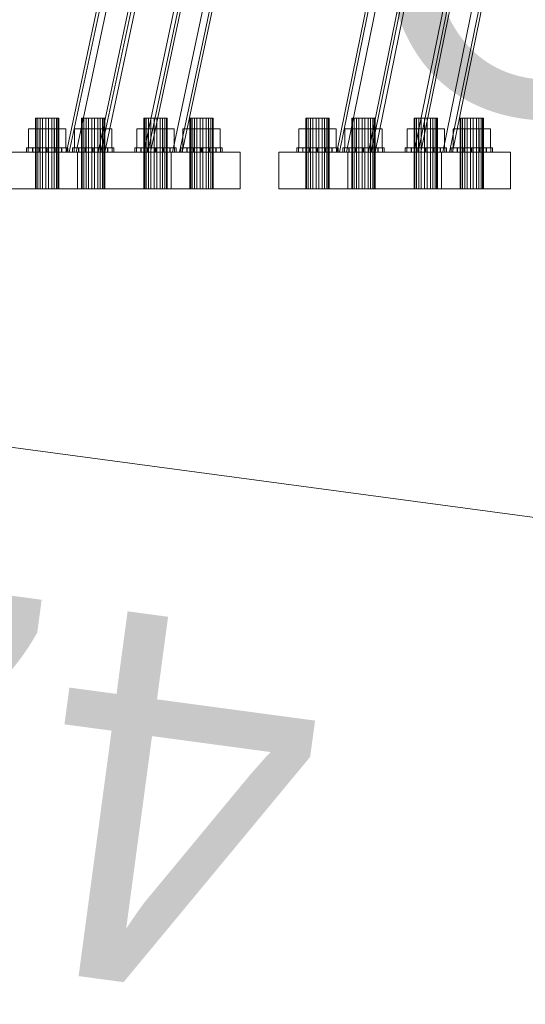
# Model space of a CAD drawing. Header units: millimetres. Extents: x -4738 to 65662, y -68080 to 6847.
# Tile 55 of 256: x -2329 to -1986, y -36554 to -35885. Entities that reach past the tile are written whole.
import ezdxf

# ---------------------------------------------------------------- set-up
doc = ezdxf.new("R2010")
doc.units = ezdxf.units.MM
for name, color, linetype, lineweight in [('COTAS_O', 1, 'Continuous', 0), ('COTAS_P', 1, 'Continuous', 0), ('frontal_C10', 7, 'Continuous', 0)]:
    doc.layers.add(name, color=color, linetype=linetype, lineweight=lineweight)
doc.dimstyles.new('R19_100', dxfattribs={"dimtxt": 250, "dimasz": 150, "dimexe": 150, "dimexo": 80, "dimgap": 100, "dimtad": 1, "dimtih": 1, "dimtoh": 1, "dimdsep": 46, "dimcen": 0.09, "dimadec": 0, "dimazin": 0, "dimtfac": 1, "dimtdec": 4, "dimtofl": 0, "dimtmove": 0, "dimatfit": 3, "dimfxl": 1, "dimtolj": 1, "dimtzin": 0, "dimarcsym": 0})

# ---------------------------------------------------------------- blocks, each defined once
blk = doc.blocks.new('DIM_R31_46')
at = {"layer": 'COTAS_P'}
for p, q in [((-4100, -35030), (-4219.91, -35921.98)), ((140, -35600), (20.09, -36491.98)), ((-4219.91, -35921.98), (-4065.25, -35897.36)), ((20.09, -36491.98), (-4219.91, -35921.98)), ((-4219.91, -35921.98), (-4077.24, -35986.56)), ((20.09, -36491.98), (-122.58, -36427.39)), ((20.09, -36491.98), (-134.57, -36516.59))]:
    blk.add_line(p, q, dxfattribs=at)
blk.add_text('4278.14 P', height=250, rotation=172.34341, dxfattribs=at).set_placement((-2113.24, -36306.08))
blk = doc.blocks.new('DIM_R31_50')
at = {"layer": 'COTAS_O'}
for p, q in [((-1850, -34900), (-1850, -35600)), ((-150, -34900), (-150, -35600)), ((-1850, -35600), (-1700, -35555)), ((-150, -35600), (-300, -35555)), ((-150, -35600), (-1850, -35600)), ((-1850, -35600), (-1700, -35645)), ((-150, -35600), (-300, -35645))]:
    blk.add_line(p, q, dxfattribs=at)
blk.add_text('1700 O', height=250, rotation=180, dxfattribs=at).set_placement((-1000, -35700))

msp = doc.modelspace()

# ---------------------------------------------------------------- linework, layer by layer
at = {"layer": 'frontal_C10'}
for p, q in [((-2113.659, -35975), (-1717.845, -34032.44)), ((-1715.891, -34032.44), (-2111.705, -35975)), ((-1711.289, -34032.44), (-2107.103, -35975)), ((-2092.168, -35975), (-1696.354, -34032.44)), ((-1694.4, -34032.44), (-2090.214, -35975)), ((-2087.565, -35975), (-1691.751, -34032.44)), ((-2061.078, -35975), (-1665.264, -34032.44)), ((-1662.615, -34032.44), (-2058.429, -35975)), ((-2056.475, -35975), (-1660.662, -34032.44)), ((-1645.727, -34032.44), (-2041.54, -35975)), ((-1641.124, -34032.44), (-2036.938, -35975)), ((-2034.984, -35975), (-1639.17, -34032.44)), ((-2297.338, -35975), (-2009.135, -34618.837)), ((-2007.181, -34618.837), (-2295.384, -35975)), ((-2002.579, -34618.837), (-2290.782, -35975)), ((-2275.847, -35975), (-1987.644, -34618.837)), ((-1985.69, -34618.837), (-2273.893, -35975)), ((-2271.245, -35975), (-1983.041, -34618.837)), ((-2244.757, -35975), (-1956.554, -34618.837)), ((-1953.905, -34618.837), (-2242.108, -35975)), ((-2240.155, -35975), (-1951.952, -34618.837)), ((-1937.017, -34618.837), (-2225.22, -35975)), ((-1932.414, -34618.837), (-2220.617, -35975)), ((-2218.663, -35975), (-1930.46, -34618.837)), ((-2317.815, -35952), (-2318.391, -35952)), ((-2318.391, -35952), (-2316.84, -35952)), ((-2318.391, -36000), (-2318.391, -35952)), ((-2315.265, -35952), (-2317.815, -35952)), ((-2317.815, -36000), (-2317.815, -35952)), ((-2316.84, -35952), (-2313.577, -35952)), ((-2316.84, -36000), (-2316.84, -35952)), ((-2311.425, -35952), (-2315.265, -35952)), ((-2315.265, -36000), (-2315.265, -35952)), ((-2313.577, -35952), (-2309.476, -35952)), ((-2313.577, -36000), (-2313.577, -35952)), ((-2307.325, -35952), (-2311.425, -35952)), ((-2311.425, -36000), (-2311.425, -35952)), ((-2309.476, -35952), (-2305.636, -35952)), ((-2309.476, -36000), (-2309.476, -35952)), ((-2304.061, -35952), (-2307.325, -35952)), ((-2307.325, -35952), (-2307.325, -36000)), ((-2305.636, -35952), (-2303.087, -35952)), ((-2305.636, -36000), (-2305.636, -35952)), ((-2302.51, -35952), (-2304.061, -35952)), ((-2304.061, -36000), (-2304.061, -35952)), ((-2303.087, -35952), (-2302.51, -35952)), ((-2303.087, -36000), (-2303.087, -35952)), ((-2302.51, -36000), (-2302.51, -35952)), ((-2286.555, -35952), (-2287.131, -35952)), ((-2287.131, -35952), (-2285.58, -35952)), ((-2287.131, -36000), (-2287.131, -35952)), ((-2284.005, -35952), (-2286.555, -35952)), ((-2286.555, -36000), (-2286.555, -35952)), ((-2285.58, -35952), (-2282.317, -35952)), ((-2285.58, -36000), (-2285.58, -35952)), ((-2280.166, -35952), (-2284.005, -35952)), ((-2284.005, -36000), (-2284.005, -35952)), ((-2282.317, -35952), (-2278.216, -35952)), ((-2282.317, -36000), (-2282.317, -35952)), ((-2276.065, -35952), (-2280.166, -35952)), ((-2280.166, -36000), (-2280.166, -35952)), ((-2278.216, -35952), (-2274.376, -35952)), ((-2278.216, -36000), (-2278.216, -35952)), ((-2272.802, -35952), (-2276.065, -35952)), ((-2276.065, -35952), (-2276.065, -36000)), ((-2274.376, -35952), (-2271.827, -35952)), ((-2274.376, -36000), (-2274.376, -35952)), ((-2271.25, -35952), (-2272.802, -35952)), ((-2272.802, -36000), (-2272.802, -35952)), ((-2271.827, -35952), (-2271.25, -35952)), ((-2271.827, -36000), (-2271.827, -35952)), ((-2271.25, -36000), (-2271.25, -35952)), ((-2244.175, -35952), (-2244.751, -35952)), ((-2244.751, -35952), (-2243.2, -35952)), ((-2244.751, -36000), (-2244.751, -35952)), ((-2241.625, -35952), (-2244.175, -35952)), ((-2244.175, -36000), (-2244.175, -35952)), ((-2243.2, -35952), (-2239.937, -35952)), ((-2243.2, -36000), (-2243.2, -35952)), ((-2237.786, -35952), (-2241.625, -35952)), ((-2241.625, -36000), (-2241.625, -35952)), ((-2239.937, -35952), (-2235.836, -35952)), ((-2239.937, -36000), (-2239.937, -35952)), ((-2233.685, -35952), (-2237.786, -35952)), ((-2237.786, -36000), (-2237.786, -35952)), ((-2235.836, -35952), (-2231.996, -35952)), ((-2235.836, -36000), (-2235.836, -35952)), ((-2230.422, -35952), (-2233.685, -35952)), ((-2233.685, -35952), (-2233.685, -36000)), ((-2231.996, -35952), (-2229.447, -35952)), ((-2231.996, -36000), (-2231.996, -35952)), ((-2228.871, -35952), (-2230.422, -35952)), ((-2230.422, -36000), (-2230.422, -35952)), ((-2229.447, -35952), (-2228.871, -35952)), ((-2229.447, -36000), (-2229.447, -35952)), ((-2228.871, -36000), (-2228.871, -35952)), ((-2212.915, -35952), (-2213.491, -35952)), ((-2213.491, -35952), (-2211.94, -35952)), ((-2213.491, -36000), (-2213.491, -35952)), ((-2210.365, -35952), (-2212.915, -35952)), ((-2212.915, -36000), (-2212.915, -35952)), ((-2211.94, -35952), (-2208.677, -35952)), ((-2211.94, -36000), (-2211.94, -35952)), ((-2206.526, -35952), (-2210.365, -35952)), ((-2210.365, -36000), (-2210.365, -35952)), ((-2208.677, -35952), (-2204.576, -35952)), ((-2208.677, -36000), (-2208.677, -35952)), ((-2202.425, -35952), (-2206.526, -35952)), ((-2206.526, -36000), (-2206.526, -35952)), ((-2204.576, -35952), (-2200.737, -35952)), ((-2204.576, -36000), (-2204.576, -35952)), ((-2199.162, -35952), (-2202.425, -35952)), ((-2202.425, -35952), (-2202.425, -36000)), ((-2200.737, -35952), (-2198.187, -35952)), ((-2200.737, -36000), (-2200.737, -35952)), ((-2197.611, -35952), (-2199.162, -35952)), ((-2199.162, -36000), (-2199.162, -35952)), ((-2198.187, -35952), (-2197.611, -35952)), ((-2198.187, -36000), (-2198.187, -35952)), ((-2197.611, -36000), (-2197.611, -35952)), ((-2134.135, -35952), (-2134.712, -35952)), ((-2134.712, -35952), (-2133.161, -35952)), ((-2134.712, -36000), (-2134.712, -35952)), ((-2131.586, -35952), (-2134.135, -35952)), ((-2134.135, -36000), (-2134.135, -35952)), ((-2133.161, -35952), (-2129.897, -35952)), ((-2133.161, -36000), (-2133.161, -35952)), ((-2127.746, -35952), (-2131.586, -35952)), ((-2131.586, -36000), (-2131.586, -35952)), ((-2129.897, -35952), (-2125.797, -35952)), ((-2129.897, -36000), (-2129.897, -35952)), ((-2123.645, -35952), (-2127.746, -35952)), ((-2127.746, -36000), (-2127.746, -35952)), ((-2125.797, -35952), (-2121.957, -35952)), ((-2125.797, -36000), (-2125.797, -35952)), ((-2120.382, -35952), (-2123.645, -35952)), ((-2123.645, -35952), (-2123.645, -36000)), ((-2121.957, -35952), (-2119.407, -35952)), ((-2121.957, -36000), (-2121.957, -35952)), ((-2118.831, -35952), (-2120.382, -35952)), ((-2120.382, -36000), (-2120.382, -35952)), ((-2119.407, -35952), (-2118.831, -35952)), ((-2119.407, -36000), (-2119.407, -35952)), ((-2118.831, -36000), (-2118.831, -35952)), ((-2102.875, -35952), (-2103.452, -35952)), ((-2103.452, -35952), (-2101.901, -35952)), ((-2103.452, -36000), (-2103.452, -35952)), ((-2100.326, -35952), (-2102.875, -35952)), ((-2102.875, -36000), (-2102.875, -35952)), ((-2101.901, -35952), (-2098.638, -35952)), ((-2101.901, -36000), (-2101.901, -35952)), ((-2096.486, -35952), (-2100.326, -35952)), ((-2100.326, -36000), (-2100.326, -35952)), ((-2098.638, -35952), (-2094.537, -35952)), ((-2098.638, -36000), (-2098.638, -35952)), ((-2092.386, -35952), (-2096.486, -35952)), ((-2096.486, -36000), (-2096.486, -35952)), ((-2094.537, -35952), (-2090.697, -35952)), ((-2094.537, -36000), (-2094.537, -35952)), ((-2089.122, -35952), (-2092.386, -35952)), ((-2092.386, -35952), (-2092.386, -36000)), ((-2090.697, -35952), (-2088.148, -35952)), ((-2090.697, -36000), (-2090.697, -35952)), ((-2087.571, -35952), (-2089.122, -35952)), ((-2089.122, -36000), (-2089.122, -35952)), ((-2088.148, -35952), (-2087.571, -35952)), ((-2088.148, -36000), (-2088.148, -35952)), ((-2087.571, -36000), (-2087.571, -35952)), ((-2060.496, -35952), (-2061.072, -35952)), ((-2061.072, -35952), (-2059.521, -35952)), ((-2061.072, -36000), (-2061.072, -35952)), ((-2057.946, -35952), (-2060.496, -35952)), ((-2060.496, -36000), (-2060.496, -35952)), ((-2059.521, -35952), (-2056.258, -35952)), ((-2059.521, -36000), (-2059.521, -35952)), ((-2054.106, -35952), (-2057.946, -35952)), ((-2057.946, -36000), (-2057.946, -35952)), ((-2056.258, -35952), (-2052.157, -35952)), ((-2056.258, -36000), (-2056.258, -35952)), ((-2050.006, -35952), (-2054.106, -35952)), ((-2054.106, -36000), (-2054.106, -35952)), ((-2052.157, -35952), (-2048.317, -35952)), ((-2052.157, -36000), (-2052.157, -35952)), ((-2046.742, -35952), (-2050.006, -35952)), ((-2050.006, -35952), (-2050.006, -36000)), ((-2048.317, -35952), (-2045.768, -35952)), ((-2048.317, -36000), (-2048.317, -35952)), ((-2045.191, -35952), (-2046.742, -35952)), ((-2046.742, -36000), (-2046.742, -35952)), ((-2045.768, -35952), (-2045.191, -35952)), ((-2045.768, -36000), (-2045.768, -35952)), ((-2045.191, -36000), (-2045.191, -35952)), ((-2029.236, -35952), (-2029.812, -35952)), ((-2029.812, -35952), (-2028.261, -35952)), ((-2029.812, -36000), (-2029.812, -35952)), ((-2026.686, -35952), (-2029.236, -35952)), ((-2029.236, -36000), (-2029.236, -35952)), ((-2028.261, -35952), (-2024.998, -35952)), ((-2028.261, -36000), (-2028.261, -35952)), ((-2022.847, -35952), (-2026.686, -35952)), ((-2026.686, -36000), (-2026.686, -35952)), ((-2024.998, -35952), (-2020.897, -35952)), ((-2024.998, -36000), (-2024.998, -35952)), ((-2018.746, -35952), (-2022.847, -35952)), ((-2022.847, -36000), (-2022.847, -35952)), ((-2020.897, -35952), (-2017.057, -35952)), ((-2020.897, -36000), (-2020.897, -35952)), ((-2015.483, -35952), (-2018.746, -35952)), ((-2018.746, -35952), (-2018.746, -36000)), ((-2017.057, -35952), (-2014.508, -35952)), ((-2017.057, -36000), (-2017.057, -35952)), ((-2013.931, -35952), (-2015.483, -35952)), ((-2015.483, -36000), (-2015.483, -35952)), ((-2014.508, -35952), (-2013.931, -35952)), ((-2014.508, -36000), (-2014.508, -35952)), ((-2013.931, -36000), (-2013.931, -35952)), ((-2318.154, -35959.2), (-2323.155, -35959.2)), ((-2323.155, -35959.2), (-2315.452, -35959.2)), ((-2323.155, -35972), (-2323.155, -35959.2)), ((-2305.449, -35959.2), (-2318.154, -35959.2)), ((-2318.154, -35972), (-2318.154, -35959.2)), ((-2315.452, -35959.2), (-2302.748, -35959.2)), ((-2315.452, -35972), (-2315.452, -35959.2)), ((-2297.746, -35959.2), (-2305.449, -35959.2)), ((-2305.449, -35959.2), (-2305.449, -35972)), ((-2302.748, -35959.2), (-2297.746, -35959.2)), ((-2302.748, -35972), (-2302.748, -35959.2)), ((-2297.746, -35972), (-2297.746, -35959.2)), ((-2286.894, -35959.2), (-2291.895, -35959.2)), ((-2291.895, -35959.2), (-2284.192, -35959.2)), ((-2291.895, -35972), (-2291.895, -35959.2)), ((-2274.189, -35959.2), (-2286.894, -35959.2)), ((-2286.894, -35972), (-2286.894, -35959.2)), ((-2284.192, -35959.2), (-2271.488, -35959.2)), ((-2284.192, -35972), (-2284.192, -35959.2)), ((-2266.486, -35959.2), (-2274.189, -35959.2)), ((-2274.189, -35959.2), (-2274.189, -35972)), ((-2271.488, -35959.2), (-2266.486, -35959.2)), ((-2271.488, -35972), (-2271.488, -35959.2)), ((-2266.486, -35972), (-2266.486, -35959.2)), ((-2244.514, -35959.2), (-2249.516, -35959.2)), ((-2249.516, -35959.2), (-2241.812, -35959.2)), ((-2249.516, -35972), (-2249.516, -35959.2)), ((-2231.809, -35959.2), (-2244.514, -35959.2)), ((-2244.514, -35972), (-2244.514, -35959.2)), ((-2241.812, -35959.2), (-2229.108, -35959.2)), ((-2241.812, -35972), (-2241.812, -35959.2)), ((-2224.106, -35959.2), (-2231.809, -35959.2)), ((-2231.809, -35959.2), (-2231.809, -35972)), ((-2229.108, -35959.2), (-2224.106, -35959.2)), ((-2229.108, -35972), (-2229.108, -35959.2)), ((-2224.106, -35972), (-2224.106, -35959.2)), ((-2213.254, -35959.2), (-2218.256, -35959.2)), ((-2218.256, -35959.2), (-2210.553, -35959.2)), ((-2218.256, -35972), (-2218.256, -35959.2)), ((-2200.549, -35959.2), (-2213.254, -35959.2)), ((-2213.254, -35972), (-2213.254, -35959.2)), ((-2210.553, -35959.2), (-2197.848, -35959.2)), ((-2210.553, -35972), (-2210.553, -35959.2)), ((-2192.846, -35959.2), (-2200.549, -35959.2)), ((-2200.549, -35959.2), (-2200.549, -35972)), ((-2197.848, -35959.2), (-2192.846, -35959.2)), ((-2197.848, -35972), (-2197.848, -35959.2)), ((-2192.846, -35972), (-2192.846, -35959.2)), ((-2134.474, -35959.2), (-2139.476, -35959.2)), ((-2139.476, -35959.2), (-2131.773, -35959.2)), ((-2139.476, -35972), (-2139.476, -35959.2)), ((-2121.77, -35959.2), (-2134.474, -35959.2)), ((-2134.474, -35972), (-2134.474, -35959.2)), ((-2131.773, -35959.2), (-2119.068, -35959.2)), ((-2131.773, -35972), (-2131.773, -35959.2)), ((-2114.067, -35959.2), (-2121.77, -35959.2)), ((-2121.77, -35959.2), (-2121.77, -35972)), ((-2119.068, -35959.2), (-2114.067, -35959.2)), ((-2119.068, -35972), (-2119.068, -35959.2)), ((-2114.067, -35972), (-2114.067, -35959.2)), ((-2103.215, -35959.2), (-2108.216, -35959.2)), ((-2108.216, -35959.2), (-2100.513, -35959.2)), ((-2108.216, -35972), (-2108.216, -35959.2)), ((-2090.51, -35959.2), (-2103.215, -35959.2)), ((-2103.215, -35972), (-2103.215, -35959.2)), ((-2100.513, -35959.2), (-2087.808, -35959.2)), ((-2100.513, -35972), (-2100.513, -35959.2)), ((-2082.807, -35959.2), (-2090.51, -35959.2)), ((-2090.51, -35959.2), (-2090.51, -35972)), ((-2087.808, -35959.2), (-2082.807, -35959.2)), ((-2087.808, -35972), (-2087.808, -35959.2)), ((-2082.807, -35972), (-2082.807, -35959.2)), ((-2060.835, -35959.2), (-2065.836, -35959.2)), ((-2065.836, -35959.2), (-2058.133, -35959.2)), ((-2065.836, -35972), (-2065.836, -35959.2)), ((-2048.13, -35959.2), (-2060.835, -35959.2)), ((-2060.835, -35972), (-2060.835, -35959.2)), ((-2058.133, -35959.2), (-2045.429, -35959.2)), ((-2058.133, -35972), (-2058.133, -35959.2)), ((-2040.427, -35959.2), (-2048.13, -35959.2)), ((-2048.13, -35959.2), (-2048.13, -35972)), ((-2045.429, -35959.2), (-2040.427, -35959.2)), ((-2045.429, -35972), (-2045.429, -35959.2)), ((-2040.427, -35972), (-2040.427, -35959.2)), ((-2029.575, -35959.2), (-2034.576, -35959.2)), ((-2034.576, -35959.2), (-2026.873, -35959.2)), ((-2034.576, -35972), (-2034.576, -35959.2)), ((-2016.87, -35959.2), (-2029.575, -35959.2)), ((-2029.575, -35972), (-2029.575, -35959.2)), ((-2026.873, -35959.2), (-2014.169, -35959.2)), ((-2026.873, -35972), (-2026.873, -35959.2)), ((-2009.167, -35959.2), (-2016.87, -35959.2)), ((-2016.87, -35959.2), (-2016.87, -35972)), ((-2014.169, -35959.2), (-2009.167, -35959.2)), ((-2014.169, -35972), (-2014.169, -35959.2)), ((-2009.167, -35972), (-2009.167, -35959.2)), ((-2323.338, -35972), (-2324.45, -35972)), ((-2324.45, -35972), (-2323.431, -35972)), ((-2324.45, -35975), (-2324.45, -35972)), ((-2323.431, -35972), (-2320.436, -35972)), ((-2323.431, -35975), (-2323.431, -35972)), ((-2320.263, -35972), (-2323.338, -35972)), ((-2323.338, -35975), (-2323.338, -35972)), ((-2315.452, -35972), (-2323.155, -35972)), ((-2323.155, -35972), (-2318.154, -35972)), ((-2320.436, -35972), (-2315.921, -35972)), ((-2320.436, -35975), (-2320.436, -35972)), ((-2315.695, -35972), (-2320.263, -35972)), ((-2320.263, -35975), (-2320.263, -35972)), ((-2318.154, -35972), (-2305.449, -35972)), ((-2315.921, -35972), (-2310.573, -35972)), ((-2315.921, -35975), (-2315.921, -35972)), ((-2310.328, -35972), (-2315.695, -35972)), ((-2315.695, -35975), (-2315.695, -35972)), ((-2302.748, -35972), (-2315.452, -35972)), ((-2310.573, -35972), (-2305.206, -35972)), ((-2310.573, -35975), (-2310.573, -35972)), ((-2304.98, -35972), (-2310.328, -35972)), ((-2310.328, -35975), (-2310.328, -35972)), ((-2305.449, -35972), (-2297.746, -35972)), ((-2305.206, -35972), (-2300.638, -35972)), ((-2305.206, -35975), (-2305.206, -35972)), ((-2300.465, -35972), (-2304.98, -35972)), ((-2304.98, -35972), (-2304.98, -35975)), ((-2297.746, -35972), (-2302.748, -35972)), ((-2300.638, -35972), (-2297.564, -35972)), ((-2300.638, -35975), (-2300.638, -35972)), ((-2297.47, -35972), (-2300.465, -35972)), ((-2300.465, -35975), (-2300.465, -35972)), ((-2297.564, -35972), (-2296.451, -35972)), ((-2297.564, -35975), (-2297.564, -35972)), ((-2296.451, -35972), (-2297.47, -35972)), ((-2297.47, -35975), (-2297.47, -35972)), ((-2296.451, -35975), (-2296.451, -35972)), ((-2292.078, -35972), (-2293.19, -35972)), ((-2293.19, -35972), (-2292.171, -35972)), ((-2293.19, -35975), (-2293.19, -35972)), ((-2292.171, -35972), (-2289.176, -35972)), ((-2292.171, -35975), (-2292.171, -35972)), ((-2289.003, -35972), (-2292.078, -35972)), ((-2292.078, -35975), (-2292.078, -35972)), ((-2284.192, -35972), (-2291.895, -35972)), ((-2291.895, -35972), (-2286.894, -35972)), ((-2289.176, -35972), (-2284.661, -35972)), ((-2289.176, -35975), (-2289.176, -35972)), ((-2284.435, -35972), (-2289.003, -35972)), ((-2289.003, -35975), (-2289.003, -35972)), ((-2286.894, -35972), (-2274.189, -35972)), ((-2284.661, -35972), (-2279.313, -35972)), ((-2284.661, -35975), (-2284.661, -35972)), ((-2279.068, -35972), (-2284.435, -35972)), ((-2284.435, -35975), (-2284.435, -35972)), ((-2271.488, -35972), (-2284.192, -35972)), ((-2279.313, -35972), (-2273.947, -35972)), ((-2279.313, -35975), (-2279.313, -35972)), ((-2273.72, -35972), (-2279.068, -35972)), ((-2279.068, -35975), (-2279.068, -35972)), ((-2274.189, -35972), (-2266.486, -35972)), ((-2273.947, -35972), (-2269.378, -35972)), ((-2273.947, -35975), (-2273.947, -35972)), ((-2269.205, -35972), (-2273.72, -35972)), ((-2273.72, -35972), (-2273.72, -35975)), ((-2266.486, -35972), (-2271.488, -35972)), ((-2269.378, -35972), (-2266.304, -35972)), ((-2269.378, -35975), (-2269.378, -35972)), ((-2266.21, -35972), (-2269.205, -35972)), ((-2269.205, -35975), (-2269.205, -35972)), ((-2266.304, -35972), (-2265.191, -35972)), ((-2266.304, -35975), (-2266.304, -35972)), ((-2265.191, -35972), (-2266.21, -35972)), ((-2266.21, -35975), (-2266.21, -35972)), ((-2265.191, -35975), (-2265.191, -35972)), ((-2249.698, -35972), (-2250.81, -35972)), ((-2250.81, -35972), (-2249.792, -35972)), ((-2250.81, -35975), (-2250.81, -35972)), ((-2249.792, -35972), (-2246.797, -35972)), ((-2249.792, -35975), (-2249.792, -35972)), ((-2246.623, -35972), (-2249.698, -35972)), ((-2249.698, -35975), (-2249.698, -35972)), ((-2241.812, -35972), (-2249.516, -35972)), ((-2249.516, -35972), (-2244.514, -35972)), ((-2246.797, -35972), (-2242.281, -35972)), ((-2246.797, -35975), (-2246.797, -35972)), ((-2242.055, -35972), (-2246.623, -35972)), ((-2246.623, -35975), (-2246.623, -35972)), ((-2244.514, -35972), (-2231.809, -35972)), ((-2242.281, -35972), (-2236.933, -35972)), ((-2242.281, -35975), (-2242.281, -35972)), ((-2236.688, -35972), (-2242.055, -35972)), ((-2242.055, -35975), (-2242.055, -35972)), ((-2229.108, -35972), (-2241.812, -35972)), ((-2236.933, -35972), (-2231.567, -35972)), ((-2236.933, -35975), (-2236.933, -35972)), ((-2231.34, -35972), (-2236.688, -35972)), ((-2236.688, -35975), (-2236.688, -35972)), ((-2231.809, -35972), (-2224.106, -35972)), ((-2231.567, -35972), (-2226.998, -35972)), ((-2231.567, -35975), (-2231.567, -35972)), ((-2226.825, -35972), (-2231.34, -35972)), ((-2231.34, -35972), (-2231.34, -35975)), ((-2224.106, -35972), (-2229.108, -35972)), ((-2226.998, -35972), (-2223.924, -35972)), ((-2226.998, -35975), (-2226.998, -35972)), ((-2223.83, -35972), (-2226.825, -35972)), ((-2226.825, -35975), (-2226.825, -35972)), ((-2223.924, -35972), (-2222.811, -35972)), ((-2223.924, -35975), (-2223.924, -35972)), ((-2222.811, -35972), (-2223.83, -35972)), ((-2223.83, -35975), (-2223.83, -35972)), ((-2222.811, -35975), (-2222.811, -35972)), ((-2218.438, -35972), (-2219.55, -35972)), ((-2219.55, -35972), (-2218.532, -35972)), ((-2219.55, -35975), (-2219.55, -35972)), ((-2218.532, -35972), (-2215.537, -35972)), ((-2218.532, -35975), (-2218.532, -35972)), ((-2215.364, -35972), (-2218.438, -35972)), ((-2218.438, -35975), (-2218.438, -35972)), ((-2210.553, -35972), (-2218.256, -35972)), ((-2218.256, -35972), (-2213.254, -35972)), ((-2215.537, -35972), (-2211.021, -35972)), ((-2215.537, -35975), (-2215.537, -35972)), ((-2210.795, -35972), (-2215.364, -35972)), ((-2215.364, -35975), (-2215.364, -35972)), ((-2213.254, -35972), (-2200.549, -35972)), ((-2211.021, -35972), (-2205.673, -35972)), ((-2211.021, -35975), (-2211.021, -35972)), ((-2205.429, -35972), (-2210.795, -35972)), ((-2210.795, -35975), (-2210.795, -35972)), ((-2197.848, -35972), (-2210.553, -35972)), ((-2205.673, -35972), (-2200.307, -35972)), ((-2205.673, -35975), (-2205.673, -35972)), ((-2200.08, -35972), (-2205.429, -35972)), ((-2205.429, -35975), (-2205.429, -35972)), ((-2200.549, -35972), (-2192.846, -35972)), ((-2200.307, -35972), (-2195.738, -35972)), ((-2200.307, -35975), (-2200.307, -35972)), ((-2195.565, -35972), (-2200.08, -35972)), ((-2200.08, -35972), (-2200.08, -35975)), ((-2192.846, -35972), (-2197.848, -35972)), ((-2195.738, -35972), (-2192.664, -35972)), ((-2195.738, -35975), (-2195.738, -35972)), ((-2192.57, -35972), (-2195.565, -35972)), ((-2195.565, -35975), (-2195.565, -35972)), ((-2192.664, -35972), (-2191.552, -35972)), ((-2192.664, -35975), (-2192.664, -35972)), ((-2191.552, -35972), (-2192.57, -35972)), ((-2192.57, -35975), (-2192.57, -35972)), ((-2191.552, -35975), (-2191.552, -35972)), ((-2139.658, -35972), (-2140.771, -35972)), ((-2140.771, -35972), (-2139.752, -35972)), ((-2140.771, -35975), (-2140.771, -35972)), ((-2139.752, -35972), (-2136.757, -35972)), ((-2139.752, -35975), (-2139.752, -35972)), ((-2136.584, -35972), (-2139.658, -35972)), ((-2139.658, -35975), (-2139.658, -35972)), ((-2131.773, -35972), (-2139.476, -35972)), ((-2139.476, -35972), (-2134.474, -35972)), ((-2136.757, -35972), (-2132.242, -35972)), ((-2136.757, -35975), (-2136.757, -35972)), ((-2132.016, -35972), (-2136.584, -35972)), ((-2136.584, -35975), (-2136.584, -35972)), ((-2134.474, -35972), (-2121.77, -35972)), ((-2132.242, -35972), (-2126.894, -35972)), ((-2132.242, -35975), (-2132.242, -35972)), ((-2126.649, -35972), (-2132.016, -35972)), ((-2132.016, -35975), (-2132.016, -35972)), ((-2119.068, -35972), (-2131.773, -35972)), ((-2126.894, -35972), (-2121.527, -35972)), ((-2126.894, -35975), (-2126.894, -35972)), ((-2121.301, -35972), (-2126.649, -35972)), ((-2126.649, -35975), (-2126.649, -35972)), ((-2121.77, -35972), (-2114.067, -35972)), ((-2121.527, -35972), (-2116.959, -35972)), ((-2121.527, -35975), (-2121.527, -35972)), ((-2116.786, -35972), (-2121.301, -35972)), ((-2121.301, -35972), (-2121.301, -35975)), ((-2114.067, -35972), (-2119.068, -35972)), ((-2116.959, -35972), (-2113.884, -35972)), ((-2116.959, -35975), (-2116.959, -35972)), ((-2113.791, -35972), (-2116.786, -35972)), ((-2116.786, -35975), (-2116.786, -35972)), ((-2113.884, -35972), (-2112.772, -35972)), ((-2113.884, -35975), (-2113.884, -35972)), ((-2112.772, -35972), (-2113.791, -35972)), ((-2113.791, -35975), (-2113.791, -35972)), ((-2112.772, -35975), (-2112.772, -35972)), ((-2108.398, -35972), (-2109.511, -35972)), ((-2109.511, -35972), (-2108.492, -35972)), ((-2109.511, -35975), (-2109.511, -35972)), ((-2108.492, -35972), (-2105.497, -35972)), ((-2108.492, -35975), (-2108.492, -35972)), ((-2105.324, -35972), (-2108.398, -35972)), ((-2108.398, -35975), (-2108.398, -35972)), ((-2100.513, -35972), (-2108.216, -35972)), ((-2108.216, -35972), (-2103.215, -35972)), ((-2105.497, -35972), (-2100.982, -35972)), ((-2105.497, -35975), (-2105.497, -35972)), ((-2100.756, -35972), (-2105.324, -35972)), ((-2105.324, -35975), (-2105.324, -35972)), ((-2103.215, -35972), (-2090.51, -35972)), ((-2100.982, -35972), (-2095.634, -35972)), ((-2100.982, -35975), (-2100.982, -35972)), ((-2095.389, -35972), (-2100.756, -35972)), ((-2100.756, -35975), (-2100.756, -35972)), ((-2087.808, -35972), (-2100.513, -35972)), ((-2095.634, -35972), (-2090.267, -35972)), ((-2095.634, -35975), (-2095.634, -35972)), ((-2090.041, -35972), (-2095.389, -35972)), ((-2095.389, -35975), (-2095.389, -35972)), ((-2090.51, -35972), (-2082.807, -35972)), ((-2090.267, -35972), (-2085.699, -35972)), ((-2090.267, -35975), (-2090.267, -35972)), ((-2085.526, -35972), (-2090.041, -35972)), ((-2090.041, -35972), (-2090.041, -35975)), ((-2082.807, -35972), (-2087.808, -35972)), ((-2085.699, -35972), (-2082.625, -35972)), ((-2085.699, -35975), (-2085.699, -35972)), ((-2082.531, -35972), (-2085.526, -35972)), ((-2085.526, -35975), (-2085.526, -35972)), ((-2082.625, -35972), (-2081.512, -35972)), ((-2082.625, -35975), (-2082.625, -35972)), ((-2081.512, -35972), (-2082.531, -35972)), ((-2082.531, -35975), (-2082.531, -35972)), ((-2081.512, -35975), (-2081.512, -35972)), ((-2066.019, -35972), (-2067.131, -35972)), ((-2067.131, -35972), (-2066.112, -35972)), ((-2067.131, -35975), (-2067.131, -35972)), ((-2066.112, -35972), (-2063.117, -35972)), ((-2066.112, -35975), (-2066.112, -35972)), ((-2062.944, -35972), (-2066.019, -35972)), ((-2066.019, -35975), (-2066.019, -35972)), ((-2058.133, -35972), (-2065.836, -35972)), ((-2065.836, -35972), (-2060.835, -35972)), ((-2063.117, -35972), (-2058.602, -35972)), ((-2063.117, -35975), (-2063.117, -35972)), ((-2058.376, -35972), (-2062.944, -35972)), ((-2062.944, -35975), (-2062.944, -35972)), ((-2060.835, -35972), (-2048.13, -35972)), ((-2058.602, -35972), (-2053.254, -35972)), ((-2058.602, -35975), (-2058.602, -35972)), ((-2053.009, -35972), (-2058.376, -35972)), ((-2058.376, -35975), (-2058.376, -35972)), ((-2045.429, -35972), (-2058.133, -35972)), ((-2053.254, -35972), (-2047.887, -35972)), ((-2053.254, -35975), (-2053.254, -35972)), ((-2047.661, -35972), (-2053.009, -35972)), ((-2053.009, -35975), (-2053.009, -35972)), ((-2048.13, -35972), (-2040.427, -35972)), ((-2047.887, -35972), (-2043.319, -35972)), ((-2047.887, -35975), (-2047.887, -35972)), ((-2043.146, -35972), (-2047.661, -35972)), ((-2047.661, -35972), (-2047.661, -35975)), ((-2040.427, -35972), (-2045.429, -35972)), ((-2043.319, -35972), (-2040.245, -35972)), ((-2043.319, -35975), (-2043.319, -35972)), ((-2040.151, -35972), (-2043.146, -35972)), ((-2043.146, -35975), (-2043.146, -35972)), ((-2040.245, -35972), (-2039.132, -35972)), ((-2040.245, -35975), (-2040.245, -35972)), ((-2039.132, -35972), (-2040.151, -35972)), ((-2040.151, -35975), (-2040.151, -35972)), ((-2039.132, -35975), (-2039.132, -35972)), ((-2034.759, -35972), (-2035.871, -35972)), ((-2035.871, -35972), (-2034.852, -35972)), ((-2035.871, -35975), (-2035.871, -35972)), ((-2034.852, -35972), (-2031.857, -35972)), ((-2034.852, -35975), (-2034.852, -35972)), ((-2031.684, -35972), (-2034.759, -35972)), ((-2034.759, -35975), (-2034.759, -35972)), ((-2026.873, -35972), (-2034.576, -35972)), ((-2034.576, -35972), (-2029.575, -35972)), ((-2031.857, -35972), (-2027.342, -35972)), ((-2031.857, -35975), (-2031.857, -35972)), ((-2027.116, -35972), (-2031.684, -35972)), ((-2031.684, -35975), (-2031.684, -35972)), ((-2029.575, -35972), (-2016.87, -35972)), ((-2027.342, -35972), (-2021.994, -35972)), ((-2027.342, -35975), (-2027.342, -35972)), ((-2021.749, -35972), (-2027.116, -35972)), ((-2027.116, -35975), (-2027.116, -35972)), ((-2014.169, -35972), (-2026.873, -35972)), ((-2021.994, -35972), (-2016.628, -35972)), ((-2021.994, -35975), (-2021.994, -35972)), ((-2016.401, -35972), (-2021.749, -35972)), ((-2021.749, -35975), (-2021.749, -35972)), ((-2016.87, -35972), (-2009.167, -35972)), ((-2016.628, -35972), (-2012.059, -35972)), ((-2016.628, -35975), (-2016.628, -35972)), ((-2011.886, -35972), (-2016.401, -35972)), ((-2016.401, -35972), (-2016.401, -35975)), ((-2009.167, -35972), (-2014.169, -35972)), ((-2012.059, -35972), (-2008.985, -35972)), ((-2012.059, -35975), (-2012.059, -35972)), ((-2008.891, -35972), (-2011.886, -35972)), ((-2011.886, -35975), (-2011.886, -35972)), ((-2008.985, -35972), (-2007.872, -35972)), ((-2008.985, -35975), (-2008.985, -35972)), ((-2007.872, -35972), (-2008.891, -35972)), ((-2008.891, -35975), (-2008.891, -35972)), ((-2007.872, -35975), (-2007.872, -35972)), ((-2289.786, -35975), (-2336.676, -35975)), ((-2336.676, -35975), (-2226.216, -35975)), ((-2323.431, -35975), (-2324.45, -35975)), ((-2324.45, -35975), (-2323.338, -35975)), ((-2320.436, -35975), (-2323.431, -35975)), ((-2323.338, -35975), (-2320.263, -35975)), ((-2315.921, -35975), (-2320.436, -35975)), ((-2320.263, -35975), (-2315.695, -35975)), ((-2310.573, -35975), (-2315.921, -35975)), ((-2315.695, -35975), (-2310.328, -35975)), ((-2305.206, -35975), (-2310.573, -35975)), ((-2310.328, -35975), (-2304.98, -35975)), ((-2300.638, -35975), (-2305.206, -35975)), ((-2304.98, -35975), (-2300.465, -35975)), ((-2297.564, -35975), (-2300.638, -35975)), ((-2300.465, -35975), (-2297.47, -35975)), ((-2296.451, -35975), (-2297.564, -35975)), ((-2297.47, -35975), (-2296.451, -35975)), ((-2242.108, -35975), (-2297.338, -35975)), ((-2297.338, -35975), (-2295.384, -35975)), ((-2295.384, -35975), (-2240.155, -35975)), ((-2290.782, -35975), (-2295.384, -35975)), ((-2295.384, -35975), (-2275.847, -35975)), ((-2292.171, -35975), (-2293.19, -35975)), ((-2293.19, -35975), (-2292.078, -35975)), ((-2289.176, -35975), (-2292.171, -35975)), ((-2292.078, -35975), (-2289.003, -35975)), ((-2271.245, -35975), (-2290.782, -35975)), ((-2179.326, -35975), (-2289.786, -35975)), ((-2289.786, -35975), (-2289.786, -36000)), ((-2284.661, -35975), (-2289.176, -35975)), ((-2289.003, -35975), (-2284.435, -35975)), ((-2279.313, -35975), (-2284.661, -35975)), ((-2284.435, -35975), (-2279.068, -35975)), ((-2273.947, -35975), (-2279.313, -35975)), ((-2279.068, -35975), (-2273.72, -35975)), ((-2220.617, -35975), (-2275.847, -35975)), ((-2275.847, -35975), (-2273.893, -35975)), ((-2275.847, -35975), (-2271.245, -35975)), ((-2269.378, -35975), (-2273.947, -35975)), ((-2273.893, -35975), (-2218.663, -35975)), ((-2273.72, -35975), (-2269.205, -35975)), ((-2266.304, -35975), (-2269.378, -35975)), ((-2269.205, -35975), (-2266.21, -35975)), ((-2265.191, -35975), (-2266.304, -35975)), ((-2266.21, -35975), (-2265.191, -35975)), ((-2249.792, -35975), (-2250.81, -35975)), ((-2250.81, -35975), (-2249.698, -35975)), ((-2246.797, -35975), (-2249.792, -35975)), ((-2249.698, -35975), (-2246.623, -35975)), ((-2242.281, -35975), (-2246.797, -35975)), ((-2246.623, -35975), (-2242.055, -35975)), ((-2240.155, -35975), (-2244.757, -35975)), ((-2244.757, -35975), (-2225.22, -35975)), ((-2236.933, -35975), (-2242.281, -35975)), ((-2240.155, -35975), (-2242.108, -35975)), ((-2242.055, -35975), (-2236.688, -35975)), ((-2220.617, -35975), (-2240.155, -35975)), ((-2231.567, -35975), (-2236.933, -35975)), ((-2236.688, -35975), (-2231.34, -35975)), ((-2226.998, -35975), (-2231.567, -35975)), ((-2231.34, -35975), (-2226.825, -35975)), ((-2223.924, -35975), (-2226.998, -35975)), ((-2226.825, -35975), (-2223.83, -35975)), ((-2226.216, -35975), (-2179.326, -35975)), ((-2226.216, -35975), (-2226.216, -36000)), ((-2225.22, -35975), (-2220.617, -35975)), ((-2222.811, -35975), (-2223.924, -35975)), ((-2223.83, -35975), (-2222.811, -35975)), ((-2218.663, -35975), (-2220.617, -35975)), ((-2218.532, -35975), (-2219.55, -35975)), ((-2219.55, -35975), (-2218.438, -35975)), ((-2215.537, -35975), (-2218.532, -35975)), ((-2218.438, -35975), (-2215.364, -35975)), ((-2211.021, -35975), (-2215.537, -35975)), ((-2215.364, -35975), (-2210.795, -35975)), ((-2205.673, -35975), (-2211.021, -35975)), ((-2210.795, -35975), (-2205.429, -35975)), ((-2200.307, -35975), (-2205.673, -35975)), ((-2205.429, -35975), (-2200.08, -35975)), ((-2195.738, -35975), (-2200.307, -35975)), ((-2200.08, -35975), (-2195.565, -35975)), ((-2192.664, -35975), (-2195.738, -35975)), ((-2195.565, -35975), (-2192.57, -35975)), ((-2191.552, -35975), (-2192.664, -35975)), ((-2192.57, -35975), (-2191.552, -35975)), ((-2179.326, -36000), (-2179.326, -35975)), ((-2106.106, -35975), (-2152.996, -35975)), ((-2152.996, -35975), (-2042.537, -35975)), ((-2152.996, -36000), (-2152.996, -35975)), ((-2139.752, -35975), (-2140.771, -35975)), ((-2140.771, -35975), (-2139.658, -35975)), ((-2136.757, -35975), (-2139.752, -35975)), ((-2139.658, -35975), (-2136.584, -35975)), ((-2132.242, -35975), (-2136.757, -35975)), ((-2136.584, -35975), (-2132.016, -35975)), ((-2126.894, -35975), (-2132.242, -35975)), ((-2132.016, -35975), (-2126.649, -35975)), ((-2121.527, -35975), (-2126.894, -35975)), ((-2126.649, -35975), (-2121.301, -35975)), ((-2116.959, -35975), (-2121.527, -35975)), ((-2121.301, -35975), (-2116.786, -35975)), ((-2113.884, -35975), (-2116.959, -35975)), ((-2116.786, -35975), (-2113.791, -35975)), ((-2112.772, -35975), (-2113.884, -35975)), ((-2113.791, -35975), (-2112.772, -35975)), ((-2058.429, -35975), (-2113.659, -35975)), ((-2113.659, -35975), (-2111.705, -35975)), ((-2111.705, -35975), (-2056.475, -35975)), ((-2107.103, -35975), (-2111.705, -35975)), ((-2111.705, -35975), (-2092.168, -35975)), ((-2108.492, -35975), (-2109.511, -35975)), ((-2109.511, -35975), (-2108.398, -35975)), ((-2105.497, -35975), (-2108.492, -35975)), ((-2108.398, -35975), (-2105.324, -35975)), ((-2087.565, -35975), (-2107.103, -35975)), ((-1995.647, -35975), (-2106.106, -35975)), ((-2106.106, -35975), (-2106.106, -36000)), ((-2100.982, -35975), (-2105.497, -35975)), ((-2105.324, -35975), (-2100.756, -35975)), ((-2095.634, -35975), (-2100.982, -35975)), ((-2100.756, -35975), (-2095.389, -35975)), ((-2090.267, -35975), (-2095.634, -35975)), ((-2095.389, -35975), (-2090.041, -35975)), ((-2036.938, -35975), (-2092.168, -35975)), ((-2092.168, -35975), (-2090.214, -35975)), ((-2092.168, -35975), (-2087.565, -35975)), ((-2085.699, -35975), (-2090.267, -35975)), ((-2090.214, -35975), (-2034.984, -35975)), ((-2090.041, -35975), (-2085.526, -35975)), ((-2082.625, -35975), (-2085.699, -35975)), ((-2085.526, -35975), (-2082.531, -35975)), ((-2081.512, -35975), (-2082.625, -35975)), ((-2082.531, -35975), (-2081.512, -35975)), ((-2066.112, -35975), (-2067.131, -35975)), ((-2067.131, -35975), (-2066.019, -35975)), ((-2063.117, -35975), (-2066.112, -35975)), ((-2066.019, -35975), (-2062.944, -35975)), ((-2058.602, -35975), (-2063.117, -35975)), ((-2062.944, -35975), (-2058.376, -35975)), ((-2056.475, -35975), (-2061.078, -35975)), ((-2061.078, -35975), (-2041.54, -35975)), ((-2053.254, -35975), (-2058.602, -35975)), ((-2056.475, -35975), (-2058.429, -35975)), ((-2058.376, -35975), (-2053.009, -35975)), ((-2036.938, -35975), (-2056.475, -35975)), ((-2047.887, -35975), (-2053.254, -35975)), ((-2053.009, -35975), (-2047.661, -35975)), ((-2043.319, -35975), (-2047.887, -35975)), ((-2047.661, -35975), (-2043.146, -35975)), ((-2040.245, -35975), (-2043.319, -35975)), ((-2043.146, -35975), (-2040.151, -35975)), ((-2042.537, -35975), (-1995.647, -35975)), ((-2042.537, -35975), (-2042.537, -36000)), ((-2041.54, -35975), (-2036.938, -35975)), ((-2039.132, -35975), (-2040.245, -35975)), ((-2040.151, -35975), (-2039.132, -35975)), ((-2034.984, -35975), (-2036.938, -35975)), ((-2034.852, -35975), (-2035.871, -35975)), ((-2035.871, -35975), (-2034.759, -35975)), ((-2031.857, -35975), (-2034.852, -35975)), ((-2034.759, -35975), (-2031.684, -35975)), ((-2027.342, -35975), (-2031.857, -35975)), ((-2031.684, -35975), (-2027.116, -35975)), ((-2021.994, -35975), (-2027.342, -35975)), ((-2027.116, -35975), (-2021.749, -35975)), ((-2016.628, -35975), (-2021.994, -35975)), ((-2021.749, -35975), (-2016.401, -35975)), ((-2012.059, -35975), (-2016.628, -35975)), ((-2016.401, -35975), (-2011.886, -35975)), ((-2008.985, -35975), (-2012.059, -35975)), ((-2011.886, -35975), (-2008.891, -35975)), ((-2007.872, -35975), (-2008.985, -35975)), ((-2008.891, -35975), (-2007.872, -35975)), ((-1995.647, -36000), (-1995.647, -35975)), ((-2226.216, -36000), (-2336.676, -36000)), ((-2336.676, -36000), (-2289.786, -36000)), ((-2316.84, -36000), (-2318.391, -36000)), ((-2318.391, -36000), (-2317.815, -36000)), ((-2317.815, -36000), (-2315.265, -36000)), ((-2313.577, -36000), (-2316.84, -36000)), ((-2315.265, -36000), (-2311.425, -36000)), ((-2309.476, -36000), (-2313.577, -36000)), ((-2311.425, -36000), (-2307.325, -36000)), ((-2305.636, -36000), (-2309.476, -36000)), ((-2307.325, -36000), (-2304.061, -36000)), ((-2303.087, -36000), (-2305.636, -36000)), ((-2304.061, -36000), (-2302.51, -36000)), ((-2302.51, -36000), (-2303.087, -36000)), ((-2289.786, -36000), (-2179.326, -36000)), ((-2285.58, -36000), (-2287.131, -36000)), ((-2287.131, -36000), (-2286.555, -36000)), ((-2286.555, -36000), (-2284.005, -36000)), ((-2282.317, -36000), (-2285.58, -36000)), ((-2284.005, -36000), (-2280.166, -36000)), ((-2278.216, -36000), (-2282.317, -36000)), ((-2280.166, -36000), (-2276.065, -36000)), ((-2274.376, -36000), (-2278.216, -36000)), ((-2276.065, -36000), (-2272.802, -36000)), ((-2271.827, -36000), (-2274.376, -36000)), ((-2272.802, -36000), (-2271.25, -36000)), ((-2271.25, -36000), (-2271.827, -36000)), ((-2243.2, -36000), (-2244.751, -36000)), ((-2244.751, -36000), (-2244.175, -36000)), ((-2244.175, -36000), (-2241.625, -36000)), ((-2239.937, -36000), (-2243.2, -36000)), ((-2241.625, -36000), (-2237.786, -36000)), ((-2235.836, -36000), (-2239.937, -36000)), ((-2237.786, -36000), (-2233.685, -36000)), ((-2231.996, -36000), (-2235.836, -36000)), ((-2233.685, -36000), (-2230.422, -36000)), ((-2229.447, -36000), (-2231.996, -36000)), ((-2230.422, -36000), (-2228.871, -36000)), ((-2228.871, -36000), (-2229.447, -36000)), ((-2179.326, -36000), (-2226.216, -36000)), ((-2211.94, -36000), (-2213.491, -36000)), ((-2213.491, -36000), (-2212.915, -36000)), ((-2212.915, -36000), (-2210.365, -36000)), ((-2208.677, -36000), (-2211.94, -36000)), ((-2210.365, -36000), (-2206.526, -36000)), ((-2204.576, -36000), (-2208.677, -36000)), ((-2206.526, -36000), (-2202.425, -36000)), ((-2200.737, -36000), (-2204.576, -36000)), ((-2202.425, -36000), (-2199.162, -36000)), ((-2198.187, -36000), (-2200.737, -36000)), ((-2199.162, -36000), (-2197.611, -36000)), ((-2197.611, -36000), (-2198.187, -36000)), ((-2042.537, -36000), (-2152.996, -36000)), ((-2152.996, -36000), (-2106.106, -36000)), ((-2133.161, -36000), (-2134.712, -36000)), ((-2134.712, -36000), (-2134.135, -36000)), ((-2134.135, -36000), (-2131.586, -36000)), ((-2129.897, -36000), (-2133.161, -36000)), ((-2131.586, -36000), (-2127.746, -36000)), ((-2125.797, -36000), (-2129.897, -36000)), ((-2127.746, -36000), (-2123.645, -36000)), ((-2121.957, -36000), (-2125.797, -36000)), ((-2123.645, -36000), (-2120.382, -36000)), ((-2119.407, -36000), (-2121.957, -36000)), ((-2120.382, -36000), (-2118.831, -36000)), ((-2118.831, -36000), (-2119.407, -36000)), ((-2106.106, -36000), (-1995.647, -36000)), ((-2101.901, -36000), (-2103.452, -36000)), ((-2103.452, -36000), (-2102.875, -36000)), ((-2102.875, -36000), (-2100.326, -36000)), ((-2098.638, -36000), (-2101.901, -36000)), ((-2100.326, -36000), (-2096.486, -36000)), ((-2094.537, -36000), (-2098.638, -36000)), ((-2096.486, -36000), (-2092.386, -36000)), ((-2090.697, -36000), (-2094.537, -36000)), ((-2092.386, -36000), (-2089.122, -36000)), ((-2088.148, -36000), (-2090.697, -36000)), ((-2089.122, -36000), (-2087.571, -36000)), ((-2087.571, -36000), (-2088.148, -36000)), ((-2059.521, -36000), (-2061.072, -36000)), ((-2061.072, -36000), (-2060.496, -36000)), ((-2060.496, -36000), (-2057.946, -36000)), ((-2056.258, -36000), (-2059.521, -36000)), ((-2057.946, -36000), (-2054.106, -36000)), ((-2052.157, -36000), (-2056.258, -36000)), ((-2054.106, -36000), (-2050.006, -36000)), ((-2048.317, -36000), (-2052.157, -36000)), ((-2050.006, -36000), (-2046.742, -36000)), ((-2045.768, -36000), (-2048.317, -36000)), ((-2046.742, -36000), (-2045.191, -36000)), ((-2045.191, -36000), (-2045.768, -36000)), ((-1995.647, -36000), (-2042.537, -36000)), ((-2028.261, -36000), (-2029.812, -36000)), ((-2029.812, -36000), (-2029.236, -36000)), ((-2029.236, -36000), (-2026.686, -36000)), ((-2024.998, -36000), (-2028.261, -36000)), ((-2026.686, -36000), (-2022.847, -36000)), ((-2020.897, -36000), (-2024.998, -36000)), ((-2022.847, -36000), (-2018.746, -36000)), ((-2017.057, -36000), (-2020.897, -36000)), ((-2018.746, -36000), (-2015.483, -36000)), ((-2014.508, -36000), (-2017.057, -36000)), ((-2015.483, -36000), (-2013.931, -36000)), ((-2013.931, -36000), (-2014.508, -36000))]:
    msp.add_line(p, q, dxfattribs=at)

# ---------------------------------------------------------------- dimensions: what is measured, and where the dimension line sits
at = {"layer": 'COTAS_O'}
dim = msp.add_aligned_dim(p1=(-150, -34900), p2=(-1850, -34900), distance=700, text='<> O', dimstyle='R19_100', dxfattribs=at)
dim.commit()
dim.dimension.update_dxf_attribs({"geometry": 'DIM_R31_50', "text_midpoint": (-1000, -35600)})
at = {"layer": 'COTAS_P'}
dim = msp.add_aligned_dim(p1=(140, -35600), p2=(-4100, -35030), distance=900, text='<> P', dimstyle='R19_100', dxfattribs=at)
dim.commit()
dim.dimension.update_dxf_attribs({"geometry": 'DIM_R31_46', "text_midpoint": (-2099.912, -36206.976)})

doc.saveas('drawing.dxf')
